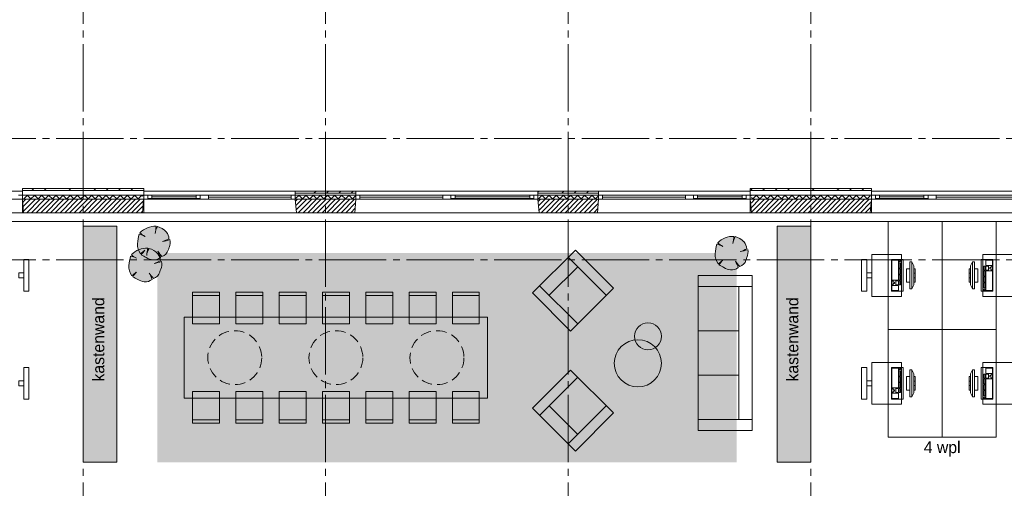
# Paper-space layout '19061B VOn 010b Plattegrond begane grond' of a CAD drawing. Header units: millimetres. Extents: x 10 to 1052, y 0 to 594.
# Tile 36 of 42: x 585 to 731, y 425 to 494. Entities that reach past the tile are written whole.
import ezdxf
from ezdxf.xclip import XClip

# ---------------------------------------------------------------- set-up
doc = ezdxf.new("R2010")
doc.units = ezdxf.units.MM
doc.header["$MEASUREMENT"] = 0
doc.header["$XCLIPFRAME"] = 0
for name, pattern in [('B0204', [13, 10, -1, 1, -1]), ('B0701', [2.3412, 1.56, -0.7812]), ('Wipeout_Contour', [1000, 0, -1000])]:
    doc.linetypes.add(name, pattern=pattern)
for name, color, linetype in [('21 Buitenwanden', 7, 'Continuous'), ('21 Buitenwanden Afdek-arcering', 7, 'Continuous'), ('21 Buitenwanden Doorsnede-arcering', 7, 'Continuous'), ('21 Buitenwanden Laagscheidingslijnen', 7, 'Continuous'), ('21 Buitenwanden Ramen', 7, 'Continuous'), ('23 Vloeren', 7, 'Continuous'), ('67 Radiatoren - lijn', 7, 'Continuous'), ('82 Interieur', 7, 'Continuous'), ('A Stramien', 7, 'Continuous'), ('New_82 Interieur', 7, 'Continuous'), ('New_82 Interieur 2D arcering', 7, 'Continuous')]:
    doc.layers.add(name, color=color, linetype=linetype)
doc.styles.add('GENERATED_STYLE_5', font='SkRg___.ttf')
pattern_1 = [(45, (162.7604, 134.7577), (-1.838478, 1.838478), []), (45, (161.8411, 135.677), (-1.838478, 1.838478), [1.95, -0.65, 0, -0.65])]
pattern_2 = [(225, (162.7604, 134.7577), (-0.5303301, 0.5303301), []), (315, (162.7604, 134.7577), (0.5303301, 0.5303301), [])]
pattern_3 = [(45, (162.76037, 134.7577), (-0.3535534, 0.3535534), [])]

# ---------------------------------------------------------------- blocks, each defined once
blk = doc.blocks.new('Drawing_2_1', base_point=(162.76, 134.76))
at = {"layer": '21 Buitenwanden Doorsnede-arcering', "linetype": 'Continuous', "lineweight": 0, "true_color": 0x000000}
h = blk.add_hatch(dxfattribs=at)
h.set_pattern_fill('160_Natuursteen_0001', color=18, style=0, pattern_type=2)
h.set_pattern_definition(pattern_1)
h.paths.add_polyline_path([(585.76, 469.06), (585.94, 469.06), (585.94, 469.36), (585.76, 469.36)])
h = blk.add_hatch(dxfattribs=at)
h.set_pattern_fill('160_Natuursteen_0001', color=18, style=0, pattern_type=2)
h.set_pattern_definition(pattern_1)
h.paths.add_polyline_path([(603.58, 469.36), (585.94, 469.36), (585.94, 469.06), (603.58, 469.06)])
h = blk.add_hatch(dxfattribs=at)
h.set_pattern_fill('160_Natuursteen_0001', color=18, style=0, pattern_type=2)
h.set_pattern_definition(pattern_1)
h.paths.add_polyline_path([(603.58, 469.06), (603.76, 469.06), (603.76, 469.36), (603.58, 469.36)])
h = blk.add_hatch(dxfattribs=at)
h.set_pattern_fill('160_Natuursteen_0001', color=18, style=0, pattern_type=2)
h.set_pattern_definition(pattern_1)
h.paths.add_polyline_path([(693.76, 469.06), (693.94, 469.06), (693.94, 469.36), (693.76, 469.36)])
h = blk.add_hatch(dxfattribs=at)
h.set_pattern_fill('160_Natuursteen_0001', color=18, style=0, pattern_type=2)
h.set_pattern_definition(pattern_1)
h.paths.add_polyline_path([(711.58, 469.36), (693.94, 469.36), (693.94, 469.06), (711.58, 469.06)])
h = blk.add_hatch(dxfattribs=at)
h.set_pattern_fill('160_Natuursteen_0001', color=18, style=0, pattern_type=2)
h.set_pattern_definition(pattern_1)
h.paths.add_polyline_path([(711.76, 469.36), (711.58, 469.36), (711.58, 469.06), (711.76, 469.06)])
h = blk.add_hatch(dxfattribs=at)
h.set_pattern_fill('415_Isolatie_ruit_0001', color=18, style=0, pattern_type=2)
h.set_pattern_definition(pattern_2)
h.paths.add_polyline_path([(603.58, 468.36), (585.94, 468.36), (585.94, 467.76), (603.58, 467.76)])
h = blk.add_hatch(dxfattribs=at)
h.set_pattern_fill('220_Gewapend_beton___pre_2B', color=18, style=0, pattern_type=2)
h.set_pattern_definition(pattern_3)
h.paths.add_polyline_path([(603.58, 467.76), (585.94, 467.76), (585.94, 465.76), (603.58, 465.76)])
h = blk.add_hatch(dxfattribs=at)
h.set_pattern_fill('160_Natuursteen_0001', color=18, style=0, pattern_type=2)
h.set_pattern_definition(pattern_1)
h.paths.add_polyline_path([(635.26, 468.96), (626.26, 468.96), (626.26, 468.66), (635.26, 468.66)])
h = blk.add_hatch(dxfattribs=at)
h.set_pattern_fill('415_Isolatie_ruit_0001', color=18, style=0, pattern_type=2)
h.set_pattern_definition(pattern_2)
h.paths.add_polyline_path([(626.26, 468.36), (626.26, 467.76), (635.26, 467.76), (635.26, 468.36)])
h = blk.add_hatch(dxfattribs=at)
h.set_pattern_fill('220_Gewapend_beton___pre_2B', color=18, style=0, pattern_type=2)
h.set_pattern_definition(pattern_3)
h.paths.add_polyline_path([(635.26, 467.76), (626.26, 467.76), (626.44, 465.76), (635.09, 465.76)])
h = blk.add_hatch(dxfattribs=at)
h.set_pattern_fill('160_Natuursteen_0001', color=18, style=0, pattern_type=2)
h.set_pattern_definition(pattern_1)
h.paths.add_polyline_path([(662.26, 468.66), (671.26, 468.66), (671.26, 468.96), (662.26, 468.96)])
h = blk.add_hatch(dxfattribs=at)
h.set_pattern_fill('415_Isolatie_ruit_0001', color=18, style=0, pattern_type=2)
h.set_pattern_definition(pattern_2)
h.paths.add_polyline_path([(662.26, 468.36), (662.26, 467.76), (671.26, 467.76), (671.26, 468.36)])
h = blk.add_hatch(dxfattribs=at)
h.set_pattern_fill('220_Gewapend_beton___pre_2B', color=18, style=0, pattern_type=2)
h.set_pattern_definition(pattern_3)
h.paths.add_polyline_path([(662.26, 467.76), (662.44, 465.76), (671.09, 465.76), (671.26, 467.76)])
h = blk.add_hatch(dxfattribs=at)
h.set_pattern_fill('415_Isolatie_ruit_0001', color=18, style=0, pattern_type=2)
h.set_pattern_definition(pattern_2)
h.paths.add_polyline_path([(711.58, 468.36), (693.94, 468.36), (693.94, 467.76), (711.58, 467.76)])
h = blk.add_hatch(dxfattribs=at)
h.set_pattern_fill('220_Gewapend_beton___pre_2B', color=18, style=0, pattern_type=2)
h.set_pattern_definition(pattern_3)
h.paths.add_polyline_path([(711.58, 467.76), (693.94, 467.76), (693.94, 465.76), (711.58, 465.76)])
at = {"layer": 'New_82 Interieur 2D arcering', "linetype": 'Continuous', "lineweight": 0, "true_color": 0xffffff}
for points in [[(599.76, 428.76), (599.76, 463.76), (594.76, 463.76), (594.76, 428.76)], [(702.76, 428.76), (702.76, 463.76), (697.76, 463.76), (697.76, 428.76)]]:
    blk.add_hatch(color=7, dxfattribs=at).paths.add_polyline_path(points)
at = {"layer": 'New_82 Interieur 2D arcering', "linetype": 'Continuous', "lineweight": 0, "true_color": 0xc2df8b}
for points in [[(602.82, 461.16, 0.176271), (603.28, 459.66, -0.009616), (603.93, 460.19, 0.030984), (603.4, 459.52, -0.00375), (604.13, 459.12, 0.102387), (605.11, 458.76, 0.189926), (606.26, 459.11, 0.058172), (605.86, 460.06, 0.060987), (606.47, 459.26, 0.261493), (607.39, 460.21, -0.023868), (607.55, 460.62, 0.176093), (607.66, 461.77, -0.033475), (606.56, 461.49, 0.059133), (607.51, 461.9, 0.165491), (607.11, 462.92, 0.138163), (605.81, 463.7, 0.1048), (605.48, 462.79, -0.01602), (605.62, 463.74, 0.21157), (603.21, 462.79, 0.067145), (603.87, 462.3, 0.060036), (603.09, 462.58, 0.048896)], [(688.56, 459.67, 0.176271), (689.02, 458.17, -0.009616), (689.67, 458.7, 0.030984), (689.14, 458.03, -0.00375), (689.87, 457.63, 0.102387), (690.85, 457.28, 0.189926), (692, 457.63, 0.058172), (691.59, 458.57, 0.060987), (692.21, 457.78, 0.261493), (693.13, 458.72, -0.023868), (693.28, 459.13, 0.176093), (693.4, 460.28, -0.033475), (692.3, 460.01, 0.059133), (693.25, 460.41, 0.165491), (692.85, 461.43, 0.138163), (691.54, 462.22, 0.1048), (691.22, 461.31, -0.01602), (691.36, 462.25, 0.21157), (688.94, 461.3, 0.067145), (689.61, 460.81, 0.060036), (688.82, 461.1, 0.048896)], [(601.56, 457.91, 0.176271), (602.02, 456.41, -0.009616), (602.67, 456.94, 0.030984), (602.14, 456.27, -0.00375), (602.87, 455.87, 0.102387), (603.84, 455.52, 0.189926), (605, 455.87, 0.058172), (604.59, 456.81, 0.060987), (605.21, 456.02, 0.261493), (606.13, 456.96, -0.023868), (606.28, 457.37, 0.176093), (606.4, 458.52, -0.033475), (605.3, 458.25, 0.059133), (606.25, 458.65, 0.165491), (605.85, 459.67, 0.138163), (604.54, 460.46, 0.1048), (604.22, 459.55, -0.01602), (604.36, 460.49, 0.21157), (601.94, 459.54, 0.067145), (602.61, 459.05, 0.060036), (601.82, 459.34, 0.048896)]]:
    blk.add_hatch(color=71, dxfattribs=at).paths.add_polyline_path(points)
at = {"layer": 'New_82 Interieur 2D arcering', "linetype": 'Continuous', "lineweight": 0, "true_color": 0xacb496}
blk.add_hatch(color=253, dxfattribs=at).paths.add_polyline_path([(605.76, 428.76), (691.76, 428.76), (691.76, 459.77), (605.76, 459.77)])
at = {"layer": '21 Buitenwanden', "color": 2, "linetype": 'Continuous', "lineweight": 0}
for p, q in [((585.77, 468.96), (585.77, 468.66)), ((603.76, 468.96), (603.76, 468.66)), ((626.26, 468.96), (626.26, 468.66)), ((635.26, 468.96), (635.26, 468.66)), ((662.26, 468.96), (662.26, 468.66)), ((671.26, 468.96), (671.26, 468.66)), ((693.77, 468.96), (693.77, 468.66)), ((711.76, 468.96), (711.76, 468.66))]:
    blk.add_line(p, q, dxfattribs=at)
at = {"layer": '21 Buitenwanden', "color": 9, "linetype": 'Continuous', "lineweight": 0}
for p, q in [((585.77, 468.66), (585.77, 468.36)), ((603.76, 468.66), (603.76, 468.36)), ((626.26, 468.66), (626.26, 468.36)), ((635.26, 468.66), (635.26, 468.36)), ((662.26, 468.66), (662.26, 468.36)), ((671.26, 468.66), (671.26, 468.36)), ((693.77, 468.66), (693.77, 468.36)), ((711.76, 468.66), (711.76, 468.36))]:
    blk.add_line(p, q, dxfattribs=at)
at = {"layer": '21 Buitenwanden', "color": 1, "linetype": 'Continuous', "lineweight": 0}
for p, q in [((585.77, 468.36), (585.77, 467.76)), ((603.76, 468.36), (603.76, 467.76)), ((626.26, 468.36), (626.26, 467.76)), ((635.26, 468.36), (635.26, 467.76)), ((662.26, 468.36), (662.26, 467.76)), ((671.26, 468.36), (671.26, 467.76)), ((693.77, 468.36), (693.77, 467.76)), ((711.76, 468.36), (711.76, 467.76))]:
    blk.add_line(p, q, dxfattribs=at)
at = {"layer": '21 Buitenwanden', "color": 3, "linetype": 'Continuous', "lineweight": 0}
for p, q in [((585.77, 467.76), (585.94, 465.76)), ((603.76, 467.76), (603.59, 465.76)), ((626.26, 467.76), (626.44, 465.76)), ((635.26, 467.76), (635.09, 465.76)), ((662.26, 467.76), (662.44, 465.76)), ((671.26, 467.76), (671.09, 465.76)), ((693.77, 467.76), (693.94, 465.76)), ((711.76, 467.76), (711.59, 465.76))]:
    blk.add_line(p, q, dxfattribs=at)
at = {"layer": '21 Buitenwanden', "color": 2, "linetype": 'Continuous', "lineweight": 0, "flags": 128}
for points in [[(603.58, 469.36), (585.94, 469.36)], [(711.58, 469.36), (693.94, 469.36)], [(635.26, 468.96), (626.26, 468.96)], [(671.26, 468.96), (662.26, 468.96)]]:
    blk.add_lwpolyline(points, dxfattribs=at)
at = {"layer": '21 Buitenwanden', "color": 3, "linetype": 'Continuous', "lineweight": 0, "flags": 128}
for points in [[(585.94, 465.76), (603.58, 465.76)], [(626.44, 465.76), (635.09, 465.76)], [(662.44, 465.76), (671.09, 465.76)], [(693.94, 465.76), (711.58, 465.76)]]:
    blk.add_lwpolyline(points, dxfattribs=at)
at = {"layer": '21 Buitenwanden Laagscheidingslijnen', "color": 2, "linetype": 'Continuous', "lineweight": 0}
for p, q in [((585.76, 469.06), (585.94, 469.06)), ((603.58, 469.06), (585.94, 469.06)), ((603.58, 469.06), (603.76, 469.06)), ((693.94, 469.06), (693.76, 469.06)), ((711.58, 469.06), (693.94, 469.06)), ((711.76, 469.06), (711.58, 469.06)), ((635.26, 468.66), (626.26, 468.66)), ((671.26, 468.66), (662.26, 468.66))]:
    blk.add_line(p, q, dxfattribs=at)
at = {"layer": '21 Buitenwanden Laagscheidingslijnen', "color": 1, "linetype": 'Continuous', "lineweight": 0}
for p, q in [((603.58, 468.36), (585.94, 468.36)), ((635.26, 468.36), (626.26, 468.36)), ((671.26, 468.36), (662.26, 468.36)), ((711.58, 468.36), (693.94, 468.36))]:
    blk.add_line(p, q, dxfattribs=at)
at = {"layer": '21 Buitenwanden Laagscheidingslijnen', "color": 3, "linetype": 'Continuous', "lineweight": 0}
for p, q in [((603.58, 467.76), (585.94, 467.76)), ((635.26, 467.76), (626.26, 467.76)), ((671.26, 467.76), (662.26, 467.76)), ((711.58, 467.76), (693.94, 467.76))]:
    blk.add_line(p, q, dxfattribs=at)
at = {"layer": '21 Buitenwanden Ramen', "color": 2, "linetype": 'Continuous', "lineweight": 0}
for p, q in [((585.94, 469.36), (585.76, 469.36)), ((585.76, 469.36), (585.76, 469.06)), ((603.76, 469.36), (603.58, 469.36)), ((603.76, 469.06), (603.76, 469.36)), ((693.94, 469.36), (693.76, 469.36)), ((693.76, 469.36), (693.76, 469.06)), ((711.76, 469.36), (711.58, 469.36)), ((711.76, 469.06), (711.76, 469.36)), ((585.77, 468.96), (585.77, 468.66)), ((603.76, 468.96), (603.76, 468.66)), ((626.26, 468.96), (626.26, 468.66)), ((635.26, 468.96), (635.26, 468.66)), ((662.26, 468.96), (662.26, 468.66)), ((671.26, 468.96), (671.26, 468.66)), ((693.77, 468.96), (693.77, 468.66)), ((711.76, 468.96), (711.76, 468.66))]:
    blk.add_line(p, q, dxfattribs=at)
at = {"layer": '21 Buitenwanden Ramen', "color": 9, "linetype": 'Continuous', "lineweight": 0}
for p, q in [((585.77, 468.96), (576.76, 468.96)), ((585.77, 468.66), (585.77, 468.36)), ((603.76, 468.96), (612.76, 468.96)), ((603.76, 468.66), (603.76, 468.36)), ((612.16, 467.76), (604.36, 467.76)), ((604.96, 468.36), (611.56, 468.36)), ((612.76, 468.96), (626.26, 468.96)), ((626.26, 468.66), (626.26, 468.36)), ((648.76, 468.96), (635.26, 468.96)), ((635.26, 468.66), (635.26, 468.36)), ((662.26, 468.96), (648.76, 468.96)), ((649.36, 467.76), (661.66, 467.76)), ((661.06, 468.36), (649.96, 468.36)), ((662.26, 468.66), (662.26, 468.36)), ((684.76, 468.96), (671.26, 468.96)), ((671.26, 468.66), (671.26, 468.36)), ((693.77, 468.96), (684.76, 468.96)), ((685.36, 467.76), (693.17, 467.76)), ((692.57, 468.36), (685.96, 468.36)), ((693.77, 468.66), (693.77, 468.36)), ((711.76, 468.96), (720.76, 468.96)), ((711.76, 468.66), (711.76, 468.36)), ((720.16, 467.76), (712.36, 467.76)), ((712.96, 468.36), (719.56, 468.36)), ((720.76, 468.96), (734.26, 468.96)), ((585.94, 465.76), (576.76, 465.76)), ((603.59, 465.76), (612.76, 465.76)), ((612.76, 465.76), (626.44, 465.76)), ((648.76, 465.76), (635.09, 465.76)), ((662.44, 465.76), (648.76, 465.76)), ((684.76, 465.76), (671.09, 465.76)), ((693.94, 465.76), (684.76, 465.76)), ((711.59, 465.76), (720.76, 465.76)), ((720.76, 465.76), (734.44, 465.76))]:
    blk.add_line(p, q, dxfattribs=at)
at = {"layer": '21 Buitenwanden Ramen', "color": 1, "linetype": 'Continuous', "lineweight": 0}
for p, q in [((585.77, 468.36), (585.17, 468.36)), ((585.17, 467.76), (585.77, 467.76)), ((585.77, 468.36), (585.77, 467.76)), ((585.77, 468.36), (585.77, 467.76)), ((603.76, 468.36), (604.36, 468.36)), ((603.76, 468.36), (603.76, 467.76)), ((603.76, 468.36), (603.76, 467.76)), ((604.36, 467.76), (603.76, 467.76)), ((604.36, 468.36), (604.36, 467.86)), ((604.36, 468.36), (604.96, 468.36)), ((604.36, 467.86), (604.36, 468.36)), ((604.36, 467.86), (604.36, 467.76)), ((604.96, 467.86), (604.36, 467.86)), ((604.96, 468.36), (604.96, 467.86)), ((604.96, 468.36), (611.56, 468.36)), ((604.96, 468.11), (611.56, 468.11)), ((611.56, 467.86), (604.96, 467.86)), ((611.56, 467.86), (611.56, 468.36)), ((611.56, 468.36), (612.16, 468.36)), ((612.16, 467.86), (611.56, 467.86)), ((612.16, 467.86), (612.16, 468.36)), ((612.16, 468.36), (612.76, 468.36)), ((612.16, 468.36), (612.16, 467.86)), ((612.16, 467.76), (612.16, 467.86)), ((612.76, 467.76), (612.16, 467.76)), ((612.76, 468.36), (613.36, 468.36)), ((613.36, 467.76), (612.76, 467.76)), ((613.36, 468.36), (613.36, 467.76)), ((613.36, 468.36), (625.66, 468.36)), ((613.36, 468.06), (625.66, 468.06)), ((625.66, 467.76), (613.36, 467.76)), ((625.66, 467.76), (625.66, 468.36)), ((625.66, 468.36), (626.26, 468.36)), ((626.26, 467.76), (625.66, 467.76)), ((626.26, 468.36), (626.26, 467.76)), ((626.26, 468.36), (626.26, 467.76)), ((635.86, 468.36), (635.26, 468.36)), ((635.26, 468.36), (635.26, 467.76)), ((635.26, 468.36), (635.26, 467.76)), ((635.26, 467.76), (635.86, 467.76)), ((635.86, 467.76), (635.86, 468.36)), ((648.16, 468.36), (635.86, 468.36)), ((648.16, 468.06), (635.86, 468.06)), ((635.86, 467.76), (648.16, 467.76)), ((648.76, 468.36), (648.16, 468.36)), ((648.16, 468.36), (648.16, 467.76)), ((648.16, 467.76), (648.76, 467.76)), ((649.36, 468.36), (648.76, 468.36)), ((648.76, 467.76), (649.36, 467.76)), ((649.36, 467.86), (649.36, 468.36)), ((649.96, 468.36), (649.36, 468.36)), ((649.36, 468.36), (649.36, 467.86)), ((649.36, 467.76), (649.36, 467.86)), ((649.36, 467.86), (649.96, 467.86)), ((649.96, 467.86), (649.96, 468.36)), ((661.06, 468.36), (649.96, 468.36)), ((661.06, 468.11), (649.96, 468.11)), ((649.96, 467.86), (661.06, 467.86)), ((661.66, 468.36), (661.06, 468.36)), ((661.06, 468.36), (661.06, 467.86)), ((661.06, 467.86), (661.66, 467.86)), ((662.26, 468.36), (661.66, 468.36)), ((661.66, 468.36), (661.66, 467.86)), ((661.66, 467.86), (661.66, 468.36)), ((661.66, 467.86), (661.66, 467.76)), ((661.66, 467.76), (662.26, 467.76)), ((662.26, 468.36), (662.26, 467.76)), ((662.26, 468.36), (662.26, 467.76)), ((671.86, 468.36), (671.26, 468.36)), ((671.26, 468.36), (671.26, 467.76)), ((671.26, 468.36), (671.26, 467.76)), ((671.26, 467.76), (671.86, 467.76)), ((671.86, 467.76), (671.86, 468.36)), ((684.16, 468.36), (671.86, 468.36)), ((684.16, 468.06), (671.86, 468.06)), ((671.86, 467.76), (684.16, 467.76)), ((684.76, 468.36), (684.16, 468.36)), ((684.16, 468.36), (684.16, 467.76)), ((684.16, 467.76), (684.76, 467.76)), ((685.36, 468.36), (684.76, 468.36)), ((684.76, 467.76), (685.36, 467.76)), ((685.36, 467.86), (685.36, 468.36)), ((685.96, 468.36), (685.36, 468.36)), ((685.36, 468.36), (685.36, 467.86)), ((685.36, 467.76), (685.36, 467.86)), ((685.36, 467.86), (685.96, 467.86)), ((685.96, 467.86), (685.96, 468.36)), ((692.57, 468.36), (685.96, 468.36)), ((692.57, 468.11), (685.96, 468.11)), ((685.96, 467.86), (692.57, 467.86)), ((693.17, 468.36), (692.57, 468.36)), ((692.57, 468.36), (692.57, 467.86)), ((692.57, 467.86), (693.17, 467.86)), ((693.77, 468.36), (693.17, 468.36)), ((693.17, 468.36), (693.17, 467.86)), ((693.17, 467.86), (693.17, 468.36)), ((693.17, 467.86), (693.17, 467.76)), ((693.17, 467.76), (693.77, 467.76)), ((693.77, 468.36), (693.77, 467.76)), ((693.77, 468.36), (693.77, 467.76)), ((711.76, 468.36), (712.36, 468.36)), ((711.76, 468.36), (711.76, 467.76)), ((711.76, 468.36), (711.76, 467.76)), ((712.36, 467.76), (711.76, 467.76)), ((712.36, 468.36), (712.36, 467.86)), ((712.36, 468.36), (712.96, 468.36)), ((712.36, 467.86), (712.36, 468.36)), ((712.36, 467.86), (712.36, 467.76)), ((712.96, 467.86), (712.36, 467.86)), ((712.96, 468.36), (712.96, 467.86)), ((712.96, 468.36), (719.56, 468.36)), ((712.96, 468.11), (719.56, 468.11)), ((719.56, 467.86), (712.96, 467.86)), ((719.56, 467.86), (719.56, 468.36)), ((719.56, 468.36), (720.16, 468.36)), ((720.16, 467.86), (719.56, 467.86)), ((720.16, 467.86), (720.16, 468.36)), ((720.16, 468.36), (720.76, 468.36)), ((720.16, 468.36), (720.16, 467.86)), ((720.16, 467.76), (720.16, 467.86)), ((720.76, 467.76), (720.16, 467.76)), ((720.76, 468.36), (721.36, 468.36)), ((721.36, 467.76), (720.76, 467.76)), ((721.36, 468.36), (721.36, 467.76)), ((721.36, 468.36), (733.66, 468.36)), ((721.36, 468.06), (733.66, 468.06)), ((733.66, 467.76), (721.36, 467.76))]:
    blk.add_line(p, q, dxfattribs=at)
at = {"layer": '21 Buitenwanden Ramen', "color": 3, "linetype": 'Continuous', "lineweight": 0}
for p, q in [((585.77, 467.76), (585.94, 465.76)), ((603.76, 467.76), (603.59, 465.76)), ((626.26, 467.76), (626.44, 465.76)), ((635.26, 467.76), (635.09, 465.76)), ((662.26, 467.76), (662.44, 465.76)), ((671.26, 467.76), (671.09, 465.76)), ((693.77, 467.76), (693.94, 465.76)), ((711.76, 467.76), (711.59, 465.76))]:
    blk.add_line(p, q, dxfattribs=at)
at = {"layer": '23 Vloeren', "color": 1, "linetype": 'Continuous', "lineweight": 0, "flags": 128}
blk.add_lwpolyline([(164.76, 474.76), (164.76, 136.76), (286.76, 136.76), (286.76, 356.21), (323.76, 356.21), (353.76, 356.21), (380.76, 356.21), (380.76, 341.76), (808.76, 341.76), (808.76, 465.76), (380.76, 465.76), (380.76, 453.26), (286.76, 453.26), (286.76, 474.76)], close=True, dxfattribs=at)
at = {"layer": '67 Radiatoren - lijn', "color": 9, "linetype": 'Continuous', "lineweight": 0, "flags": 128}
blk.add_lwpolyline([(432.76, 464.46), (807.46, 464.46), (807.46, 420.26)], dxfattribs=at)
at = {"layer": 'A Stramien', "color": 9, "linetype": 'B0204', "lineweight": 0}
for p, q in [((594.76, 516.76), (594.76, 94.76)), ((630.76, 516.76), (630.76, 94.76)), ((666.76, 516.76), (666.76, 94.76)), ((702.76, 516.76), (702.76, 94.76)), ((122.76, 476.76), (850.76, 476.76)), ((122.76, 467.76), (850.76, 467.76)), ((122.76, 458.76), (850.76, 458.76))]:
    blk.add_line(p, q, dxfattribs=at)
at = {"layer": 'New_82 Interieur', "color": 1, "linetype": 'Continuous', "lineweight": 0}
for p, q in [((667.82, 460.23), (661.45, 453.86)), ((666.76, 459.17), (672.41, 453.51)), ((673.47, 454.57), (667.82, 460.23)), ((663.93, 453.51), (668.17, 457.75)), ((714.81, 458.71), (714.81, 455.77)), ((715.78, 458.71), (714.81, 458.71)), ((715.78, 455.77), (715.78, 458.71)), ((715.88, 458.71), (715.88, 458.51)), ((716.07, 458.71), (715.88, 458.71)), ((715.88, 458.51), (716.07, 458.51)), ((715.88, 458.32), (715.88, 457.53)), ((716.07, 458.32), (715.88, 458.32)), ((715.88, 457.53), (716.07, 457.53)), ((715.88, 457.44), (715.88, 456.65)), ((716.07, 457.44), (715.88, 457.44)), ((716.07, 458.51), (716.07, 458.71)), ((716.07, 457.53), (716.07, 458.32)), ((716.07, 456.65), (716.07, 457.44)), ((716.96, 457.46), (716.96, 455.46)), ((717.46, 457.46), (716.96, 457.46)), ((717.46, 458.46), (717.46, 454.46)), ((717.76, 458.46), (717.46, 458.46)), ((717.46, 455.46), (717.46, 457.46)), ((717.76, 454.46), (717.76, 458.46)), ((717.76, 458.46), (718.06, 457.86)), ((718.06, 457.86), (718.06, 455.06)), ((718.06, 457.46), (718.06, 455.46)), ((718.26, 457.46), (718.06, 457.46)), ((718.26, 455.46), (718.26, 457.46)), ((726.46, 457.46), (726.26, 457.46)), ((726.26, 457.46), (726.26, 455.46)), ((726.76, 458.46), (726.46, 457.86)), ((726.46, 455.06), (726.46, 457.86)), ((726.46, 455.46), (726.46, 457.46)), ((727.06, 458.46), (726.76, 458.46)), ((726.76, 458.46), (726.76, 454.46)), ((727.06, 454.46), (727.06, 458.46)), ((727.56, 457.46), (727.06, 457.46)), ((727.06, 457.46), (727.06, 455.46)), ((727.56, 455.46), (727.56, 457.46)), ((728.65, 457.83), (728.45, 457.83)), ((728.45, 457.83), (728.45, 457.24)), ((728.65, 457.24), (728.65, 457.83)), ((729.71, 458.71), (728.74, 458.71)), ((728.74, 458.71), (728.74, 457.93)), ((728.74, 457.93), (729.71, 457.93)), ((729.13, 457.83), (728.74, 457.83)), ((728.74, 457.83), (728.74, 457.24)), ((729.13, 457.24), (729.13, 457.83)), ((729.52, 457.63), (729.32, 457.63)), ((729.32, 457.63), (729.32, 457.44)), ((729.32, 457.44), (729.52, 457.44)), ((729.71, 457.83), (729.52, 457.83)), ((729.52, 457.83), (729.52, 457.63)), ((729.52, 457.44), (729.52, 457.24)), ((729.71, 457.93), (729.71, 458.71)), ((729.71, 457.24), (729.71, 457.83)), ((686.06, 433.45), (686.06, 456.45)), ((686.06, 456.45), (694.06, 456.45)), ((694.06, 456.45), (694.06, 433.45)), ((715.88, 456.65), (716.07, 456.65)), ((715.88, 456.56), (715.88, 455.77)), ((716.07, 456.56), (715.88, 456.56)), ((716.07, 455.77), (716.07, 456.56)), ((718.06, 456.79), (718.26, 456.79)), ((718.06, 456.12), (718.26, 456.12)), ((726.46, 456.79), (726.26, 456.79)), ((726.46, 456.12), (726.26, 456.12)), ((728.45, 457.24), (728.65, 457.24)), ((728.65, 457.14), (728.45, 457.14)), ((728.45, 457.14), (728.45, 456.36)), ((728.45, 456.36), (728.65, 456.36)), ((728.65, 456.26), (728.45, 456.26)), ((728.45, 456.26), (728.45, 455.48)), ((728.65, 456.36), (728.65, 457.14)), ((728.65, 455.48), (728.65, 456.26)), ((728.74, 457.24), (729.13, 457.24)), ((729.71, 457.14), (728.74, 457.14)), ((728.74, 457.14), (728.74, 454.21)), ((729.52, 457.24), (729.71, 457.24)), ((729.71, 454.21), (729.71, 457.14)), ((662.51, 454.92), (668.17, 449.27)), ((667.11, 448.21), (673.47, 454.57)), ((694.06, 454.84), (686.06, 454.84)), ((692.06, 435.07), (692.06, 454.84)), ((714.81, 455.77), (715.78, 455.77)), ((714.81, 455.67), (714.81, 455.09)), ((715, 455.67), (714.81, 455.67)), ((714.81, 455.09), (715, 455.09)), ((714.81, 454.99), (714.81, 454.21)), ((715.78, 454.99), (714.81, 454.99)), ((715, 455.48), (715, 455.67)), ((715.2, 455.48), (715, 455.48)), ((715, 455.09), (715, 455.28)), ((715, 455.28), (715.2, 455.28)), ((715.2, 455.28), (715.2, 455.48)), ((715.39, 455.67), (715.39, 455.09)), ((715.78, 455.67), (715.39, 455.67)), ((715.39, 455.09), (715.78, 455.09)), ((715.78, 455.09), (715.78, 455.67)), ((715.78, 454.21), (715.78, 454.99)), ((715.88, 455.77), (716.07, 455.77)), ((715.88, 455.67), (715.88, 455.09)), ((716.07, 455.67), (715.88, 455.67)), ((715.88, 455.09), (716.07, 455.09)), ((716.07, 455.09), (716.07, 455.67)), ((716.96, 455.46), (717.46, 455.46)), ((717.46, 454.46), (717.76, 454.46)), ((717.76, 454.46), (718.06, 455.06)), ((718.06, 455.46), (718.26, 455.46)), ((726.26, 455.46), (726.46, 455.46)), ((726.76, 454.46), (726.46, 455.06)), ((726.76, 454.46), (727.06, 454.46)), ((727.06, 455.46), (727.56, 455.46)), ((728.45, 455.48), (728.65, 455.48)), ((728.65, 455.38), (728.45, 455.38)), ((728.45, 455.38), (728.45, 454.6)), ((728.45, 454.6), (728.65, 454.6)), ((728.65, 454.6), (728.65, 455.38)), ((615, 453.46), (611, 453.46)), ((621.42, 453.46), (617.42, 453.46)), ((627.85, 453.46), (623.85, 453.46)), ((634.28, 453.46), (630.28, 453.46)), ((640.71, 453.46), (636.71, 453.46)), ((647.14, 453.46), (643.14, 453.46)), ((653.57, 453.46), (649.57, 453.46)), ((661.45, 453.86), (667.11, 448.21)), ((714.81, 454.21), (715.78, 454.21)), ((728.65, 454.4), (728.45, 454.4)), ((728.45, 454.4), (728.45, 454.21)), ((728.45, 454.21), (728.65, 454.21)), ((728.65, 454.21), (728.65, 454.4)), ((728.74, 454.21), (729.71, 454.21)), ((692.06, 448.25), (686.06, 448.25)), ((661.45, 436.77), (667.11, 442.43)), ((662.51, 435.71), (668.17, 441.37)), ((667.11, 442.43), (673.47, 436.06)), ((692.06, 441.66), (686.06, 441.66)), ((714.81, 442.71), (714.81, 439.77)), ((715.78, 442.71), (714.81, 442.71)), ((715.78, 439.77), (715.78, 442.71)), ((715.88, 442.71), (715.88, 442.51)), ((716.07, 442.71), (715.88, 442.71)), ((715.88, 442.51), (716.07, 442.51)), ((715.88, 442.32), (715.88, 441.53)), ((716.07, 442.32), (715.88, 442.32)), ((715.88, 441.53), (716.07, 441.53)), ((715.88, 441.44), (715.88, 440.65)), ((716.07, 441.44), (715.88, 441.44)), ((716.07, 442.51), (716.07, 442.71)), ((716.07, 441.53), (716.07, 442.32)), ((716.07, 440.65), (716.07, 441.44)), ((716.96, 441.46), (716.96, 439.46)), ((717.46, 441.46), (716.96, 441.46)), ((717.46, 442.46), (717.46, 438.46)), ((717.76, 442.46), (717.46, 442.46)), ((717.46, 439.46), (717.46, 441.46)), ((717.76, 438.46), (717.76, 442.46)), ((717.76, 442.46), (718.06, 441.86)), ((718.06, 441.86), (718.06, 439.06)), ((718.06, 441.46), (718.06, 439.46)), ((718.26, 441.46), (718.06, 441.46)), ((718.26, 439.46), (718.26, 441.46)), ((726.46, 441.46), (726.26, 441.46)), ((726.26, 441.46), (726.26, 439.46)), ((726.76, 442.46), (726.46, 441.86)), ((726.46, 439.06), (726.46, 441.86)), ((726.46, 439.46), (726.46, 441.46)), ((727.06, 442.46), (726.76, 442.46)), ((726.76, 442.46), (726.76, 438.46)), ((727.06, 438.46), (727.06, 442.46)), ((727.56, 441.46), (727.06, 441.46)), ((727.06, 441.46), (727.06, 439.46)), ((727.56, 439.46), (727.56, 441.46)), ((728.65, 441.83), (728.45, 441.83)), ((728.45, 441.83), (728.45, 441.24)), ((728.65, 441.24), (728.65, 441.83)), ((729.71, 442.71), (728.74, 442.71)), ((728.74, 442.71), (728.74, 441.93)), ((728.74, 441.93), (729.71, 441.93)), ((729.13, 441.83), (728.74, 441.83)), ((728.74, 441.83), (728.74, 441.24)), ((729.13, 441.24), (729.13, 441.83)), ((729.52, 441.63), (729.32, 441.63)), ((729.32, 441.63), (729.32, 441.44)), ((729.32, 441.44), (729.52, 441.44)), ((729.71, 441.83), (729.52, 441.83)), ((729.52, 441.83), (729.52, 441.63)), ((729.52, 441.44), (729.52, 441.24)), ((729.71, 441.93), (729.71, 442.71)), ((729.71, 441.24), (729.71, 441.83)), ((715.88, 440.65), (716.07, 440.65)), ((715.88, 440.56), (715.88, 439.77)), ((716.07, 440.56), (715.88, 440.56)), ((716.07, 439.77), (716.07, 440.56)), ((718.06, 440.79), (718.26, 440.79)), ((718.06, 440.12), (718.26, 440.12)), ((726.46, 440.79), (726.26, 440.79)), ((726.46, 440.12), (726.26, 440.12)), ((728.45, 441.24), (728.65, 441.24)), ((728.65, 441.14), (728.45, 441.14)), ((728.45, 441.14), (728.45, 440.36)), ((728.45, 440.36), (728.65, 440.36)), ((728.65, 440.26), (728.45, 440.26)), ((728.45, 440.26), (728.45, 439.48)), ((728.65, 440.36), (728.65, 441.14)), ((728.65, 439.48), (728.65, 440.26)), ((728.74, 441.24), (729.13, 441.24)), ((729.71, 441.14), (728.74, 441.14)), ((728.74, 441.14), (728.74, 438.21)), ((729.52, 441.24), (729.71, 441.24)), ((729.71, 438.21), (729.71, 441.14)), ((714.81, 439.77), (715.78, 439.77)), ((714.81, 439.67), (714.81, 439.09)), ((715, 439.67), (714.81, 439.67)), ((714.81, 439.09), (715, 439.09)), ((714.81, 438.99), (714.81, 438.21)), ((715.78, 438.99), (714.81, 438.99)), ((715, 439.48), (715, 439.67)), ((715.2, 439.48), (715, 439.48)), ((715, 439.09), (715, 439.28)), ((715, 439.28), (715.2, 439.28)), ((715.2, 439.28), (715.2, 439.48)), ((715.39, 439.67), (715.39, 439.09)), ((715.78, 439.67), (715.39, 439.67)), ((715.39, 439.09), (715.78, 439.09)), ((715.78, 439.09), (715.78, 439.67)), ((715.78, 438.21), (715.78, 438.99)), ((715.88, 439.77), (716.07, 439.77)), ((715.88, 439.67), (715.88, 439.09)), ((716.07, 439.67), (715.88, 439.67)), ((715.88, 439.09), (716.07, 439.09)), ((716.07, 439.09), (716.07, 439.67)), ((716.96, 439.46), (717.46, 439.46)), ((717.46, 438.46), (717.76, 438.46)), ((717.76, 438.46), (718.06, 439.06)), ((718.06, 439.46), (718.26, 439.46)), ((726.26, 439.46), (726.46, 439.46)), ((726.76, 438.46), (726.46, 439.06)), ((726.76, 438.46), (727.06, 438.46)), ((727.06, 439.46), (727.56, 439.46)), ((728.45, 439.48), (728.65, 439.48)), ((728.65, 439.38), (728.45, 439.38)), ((728.45, 439.38), (728.45, 438.6)), ((728.45, 438.6), (728.65, 438.6)), ((728.65, 438.4), (728.45, 438.4)), ((728.45, 438.4), (728.45, 438.21)), ((728.65, 438.6), (728.65, 439.38)), ((728.65, 438.21), (728.65, 438.4)), ((663.93, 437.12), (668.17, 432.88)), ((666.76, 431.47), (672.41, 437.12)), ((714.81, 438.21), (715.78, 438.21)), ((728.45, 438.21), (728.65, 438.21)), ((728.74, 438.21), (729.71, 438.21)), ((667.82, 430.41), (661.45, 436.77)), ((673.47, 436.06), (667.82, 430.41)), ((615, 435.06), (611, 435.06)), ((621.42, 435.06), (617.42, 435.06)), ((627.85, 435.06), (623.85, 435.06)), ((634.28, 435.06), (630.28, 435.06)), ((640.71, 435.06), (636.71, 435.06)), ((647.14, 435.06), (643.14, 435.06)), ((653.57, 435.06), (649.57, 435.06)), ((694.06, 435.07), (686.06, 435.07)), ((694.06, 433.45), (686.06, 433.45))]:
    blk.add_line(p, q, dxfattribs=at)
at = {"layer": 'New_82 Interieur', "color": 1, "linetype": 'Continuous', "lineweight": 0, "flags": 128}
for points in [[(599.76, 428.76), (594.76, 428.76), (594.76, 463.76), (599.76, 463.76)], [(702.76, 428.76), (697.76, 428.76), (697.76, 463.76), (702.76, 463.76)], [(722.26, 464.46), (722.26, 448.46), (714.26, 448.46), (714.26, 464.46)], [(722.26, 464.46), (722.26, 448.46), (730.26, 448.46), (730.26, 464.46)], [(716.21, 459.56), (716.21, 453.36), (711.81, 453.36), (711.81, 459.56)], [(728.31, 459.56), (728.31, 453.36), (732.71, 453.36), (732.71, 459.56)], [(586.71, 458.81), (585.96, 458.81), (585.96, 454.11), (586.71, 454.11)], [(710.31, 458.81), (711.06, 458.81), (711.06, 454.11), (710.31, 454.11)], [(716.46, 458.81), (714.76, 458.81), (714.76, 454.11), (716.46, 454.11)], [(728.06, 454.11), (729.76, 454.11), (729.76, 458.81), (728.06, 458.81)], [(585.21, 456.08), (585.96, 456.08), (585.96, 456.83), (585.21, 456.83)], [(711.81, 456.08), (711.06, 456.08), (711.06, 456.83), (711.81, 456.83)], [(615, 449.26), (611, 449.26), (611, 453.96), (615, 453.96)], [(621.42, 449.26), (617.42, 449.26), (617.42, 453.96), (621.42, 453.96)], [(627.85, 449.26), (623.85, 449.26), (623.85, 453.96), (627.85, 453.96)], [(634.28, 449.26), (630.28, 449.26), (630.28, 453.96), (634.28, 453.96)], [(640.71, 449.26), (636.71, 449.26), (636.71, 453.96), (640.71, 453.96)], [(647.14, 449.26), (643.14, 449.26), (643.14, 453.96), (647.14, 453.96)], [(653.57, 449.26), (649.57, 449.26), (649.57, 453.96), (653.57, 453.96)], [(654.78, 438.26), (609.78, 438.26), (609.78, 450.26), (654.78, 450.26)], [(722.26, 448.46), (722.26, 432.46), (714.26, 432.46), (714.26, 448.46)], [(722.26, 448.46), (722.26, 432.46), (730.26, 432.46), (730.26, 448.46)], [(586.71, 442.81), (585.96, 442.81), (585.96, 438.11), (586.71, 438.11)], [(710.31, 442.81), (711.06, 442.81), (711.06, 438.11), (710.31, 438.11)], [(716.21, 443.56), (716.21, 437.36), (711.81, 437.36), (711.81, 443.56)], [(716.46, 442.81), (714.76, 442.81), (714.76, 438.11), (716.46, 438.11)], [(728.06, 438.11), (729.76, 438.11), (729.76, 442.81), (728.06, 442.81)], [(728.31, 443.56), (728.31, 437.36), (732.71, 437.36), (732.71, 443.56)], [(585.21, 440.08), (585.96, 440.08), (585.96, 440.83), (585.21, 440.83)], [(711.81, 440.08), (711.06, 440.08), (711.06, 440.83), (711.81, 440.83)], [(615, 439.26), (611, 439.26), (611, 434.56), (615, 434.56)], [(621.42, 439.26), (617.42, 439.26), (617.42, 434.56), (621.42, 434.56)], [(627.85, 439.26), (623.85, 439.26), (623.85, 434.56), (627.85, 434.56)], [(634.28, 439.26), (630.28, 439.26), (630.28, 434.56), (634.28, 434.56)], [(640.71, 439.26), (636.71, 439.26), (636.71, 434.56), (640.71, 434.56)], [(647.14, 439.26), (643.14, 439.26), (643.14, 434.56), (647.14, 434.56)], [(653.57, 439.26), (649.57, 439.26), (649.57, 434.56), (653.57, 434.56)]]:
    blk.add_lwpolyline(points, close=True, dxfattribs=at)
for points in [[(678.6, 445.43, -1), (678.6, 449.43, -1)], [(677.1, 439.93, -1), (677.1, 446.93, -1)]]:
    blk.add_lwpolyline(points, format="xyb", close=True, dxfattribs=at)
at = {"layer": 'New_82 Interieur', "color": 9, "linetype": 'B0701', "lineweight": 0}
for centre in [(617.28, 444.26), (632.28, 444.26), (647.28, 444.26)]:
    blk.add_circle(centre, 4, dxfattribs=at)
at = {"layer": 'New_82 Interieur', "color": 1, "linetype": 'Continuous', "lineweight": 0}
for centre, radius, start, end in [((605.49, 460.54), 3.21, 87.7038, 135.4874), ((620.35, 461.05), 14.97, 169.6537, 173.7651), ((607.79, 462.47), 2.33, 148.201, 174.9578), ((605.06, 460.99), 2.81, 43.1971, 74.6625), ((610.21, 460.53), 7.41, 163.8748, 175.0721), ((602.29, 459.18), 3.5, 61.5472, 76.8198), ((605.35, 465.02), 3.1, 226.083, 243.1759), ((605.32, 465.7), 4.39, 286.4462, 299.9827), ((605.06, 469.83), 8.47, 280.2246, 287.8936), ((605.82, 461.82), 1.69, 2.7308, 40.3178), ((606.02, 461.35), 1.69, 334.319, 14.2669), ((691.23, 459.05), 3.21, 87.7038, 135.4874), ((706.09, 459.57), 14.97, 169.6537, 173.7651), ((693.53, 460.99), 2.33, 148.201, 174.9578), ((690.8, 459.51), 2.81, 43.1971, 74.6625), ((604.23, 457.29), 3.21, 87.7038, 135.4874), ((605.12, 461.04), 2.3, 176.8614, 216.849), ((619.09, 457.81), 14.97, 169.6537, 173.7651), ((606.53, 459.23), 2.33, 148.201, 174.9578), ((603.8, 457.75), 2.81, 43.1971, 74.6625), ((611.79, 458.82), 4.6, 157.0402, 162.5092), ((695.94, 459.04), 7.41, 163.8748, 175.0721), ((688.03, 457.69), 3.5, 61.5472, 76.8198), ((691.09, 463.53), 3.1, 226.083, 243.1759), ((691.06, 464.21), 4.39, 286.4462, 299.9827), ((691.56, 460.33), 1.69, 2.7308, 40.3178), ((608.94, 457.28), 7.41, 163.8748, 175.0721), ((601.03, 455.93), 3.5, 61.5472, 76.8198), ((604.09, 461.77), 3.1, 226.083, 243.1759), ((617.4, 442.89), 21.92, 127.9083, 130.1121), ((609.07, 455.58), 6.9, 138.0797, 145.1786), ((577.05, 410.62), 55.55, 60.8198, 61.6791), ((605.48, 461.29), 2.56, 238.2841, 261.668), ((605.24, 460.41), 1.65, 265.2902, 308.3056), ((604.56, 458.57), 1.69, 2.7308, 40.3178), ((609.41, 462.18), 4.14, 210.8951, 224.8549), ((602.02, 457.84), 4.43, 16.6807, 29.9976), ((606.09, 460.56), 1.35, 286.4227, 345.04), ((690.85, 459.55), 2.3, 176.8614, 216.849), ((690.8, 468.34), 8.47, 280.2246, 287.8936), ((697.52, 457.34), 4.6, 157.0402, 162.5092), ((691.76, 459.87), 1.69, 334.319, 14.2669), ((603.85, 457.79), 2.3, 176.8614, 216.849), ((604.06, 462.45), 4.39, 286.4462, 299.9827), ((603.8, 466.58), 8.47, 280.2246, 287.8936), ((610.52, 455.58), 4.6, 157.0402, 162.5092), ((604.76, 458.11), 1.69, 334.319, 14.2669), ((703.14, 441.4), 21.92, 127.9083, 130.1121), ((694.8, 454.09), 6.9, 138.0797, 145.1786), ((662.79, 409.13), 55.55, 60.8198, 61.6791), ((691.22, 459.81), 2.56, 238.2841, 261.668), ((690.98, 458.92), 1.65, 265.2902, 308.3056), ((695.15, 460.7), 4.14, 210.8951, 224.8549), ((687.75, 456.35), 4.43, 16.6807, 29.9976), ((691.83, 459.07), 1.35, 286.4227, 345.04), ((616.14, 439.64), 21.92, 127.9083, 130.1121), ((607.8, 452.33), 6.9, 138.0797, 145.1786), ((575.79, 407.37), 55.55, 60.8198, 61.6791), ((608.15, 458.94), 4.14, 210.8951, 224.8549), ((600.75, 454.59), 4.43, 16.6807, 29.9976), ((604.83, 457.31), 1.35, 286.4227, 345.04), ((604.22, 458.05), 2.56, 238.2841, 261.668), ((603.98, 457.16), 1.65, 265.2902, 308.3056)]:
    blk.add_arc(centre, radius, start, end, dxfattribs=at)
at = {"layer": '82 Interieur', "color": 9, "linetype": 'Continuous', "lineweight": 0, "char_height": 1.75, "attachment_point": 8, "rotation": 90, "style": 'GENERATED_STYLE_5'}
for insert in [(597.94, 446.97), (700.94, 446.97)]:
    blk.add_mtext('\\A1;{\\pqc;\\fSanuk-Regular|b0|i0|c0|p2;kastenwand}', dxfattribs=dict(at, insert=insert))
at = {"layer": '82 Interieur', "color": 9, "linetype": 'Continuous', "lineweight": 0, "insert": (722.26, 429.58), "char_height": 1.75, "attachment_point": 8, "style": 'GENERATED_STYLE_5'}
blk.add_mtext('\\A1;{\\pqc;\\fSanuk-Regular|b0|i0|c0|p2;4\\fSanuk-Regular|b0|i0|c0|p2; wpl}', dxfattribs=at)
at = {"color": 254, "linetype": 'Wipeout_Contour', "lineweight": 0, "ltscale": 2246.587662}
blk.add_wipeout([(585.94, 465.76), (585.76, 467.82), (585.76, 465.76)], dxfattribs=at).dxf.layer = '21 Buitenwanden Afdek-arcering'
at = {"color": 254, "linetype": 'Wipeout_Contour', "lineweight": 0, "ltscale": 2288.015741}
blk.add_wipeout([(603.76, 467.82), (603.58, 465.76), (603.76, 465.76)], dxfattribs=at).dxf.layer = '21 Buitenwanden Afdek-arcering'
at = {"color": 254, "linetype": 'Wipeout_Contour', "lineweight": 0, "ltscale": 2508.247557}
blk.add_wipeout([(693.94, 465.76), (693.76, 467.82), (693.76, 465.76)], dxfattribs=at).dxf.layer = '21 Buitenwanden Afdek-arcering'
at = {"color": 254, "linetype": 'Wipeout_Contour', "lineweight": 0, "ltscale": 2552.107115}
blk.add_wipeout([(711.76, 467.82), (711.58, 465.76), (711.76, 465.76)], dxfattribs=at).dxf.layer = '21 Buitenwanden Afdek-arcering'
at = {"layer": '21 Buitenwanden Doorsnede-arcering', "linetype": 'Continuous', "lineweight": 0, "true_color": 0x000000}
h = blk.add_hatch(dxfattribs=at)
h.set_pattern_fill('415_Isolatie_ruit_0001', color=18, style=0, pattern_type=2)
h.set_pattern_definition([(45, (574.6004, 468.0177), (-0.53033, 0.53033), []), (135, (574.6004, 468.0177), (0.53033, 0.53033), [])])
h.paths.add_polyline_path([(585.94, 468.36), (585.76, 468.36), (585.76, 467.82), (585.77, 467.76), (585.94, 467.76)])
h = blk.add_hatch(dxfattribs=at)
h.set_pattern_fill('220_Gewapend_beton___pre_2B', color=18, style=0, pattern_type=2)
h.set_pattern_definition(pattern_3)
h.paths.add_polyline_path([(585.77, 467.76), (585.94, 465.76), (585.94, 467.76)])
h = blk.add_hatch(dxfattribs=at)
h.set_pattern_fill('415_Isolatie_ruit_0001', color=18, style=0, pattern_type=2)
h.set_pattern_definition([(45, (615.019, 468.0177), (-0.53033, 0.53033), []), (135, (615.019, 468.0177), (0.53033, 0.53033), [])])
h.paths.add_polyline_path([(603.58, 468.36), (603.58, 467.76), (603.75, 467.76), (603.76, 467.82), (603.76, 468.36)])
h = blk.add_hatch(dxfattribs=at)
h.set_pattern_fill('220_Gewapend_beton___pre_2B', color=18, style=0, pattern_type=2)
h.set_pattern_definition(pattern_3)
h.paths.add_polyline_path([(603.58, 467.76), (603.58, 465.76), (603.75, 467.76)])
h = blk.add_hatch(dxfattribs=at)
h.set_pattern_fill('415_Isolatie_ruit_0001', color=18, style=0, pattern_type=2)
h.set_pattern_definition([(225, (682.5017, 468.0177), (-0.53033, 0.53033), []), (315, (682.5017, 468.0177), (0.53033, 0.53033), [])])
h.paths.add_polyline_path([(693.76, 467.82), (693.77, 467.76), (693.94, 467.76), (693.94, 468.36), (693.76, 468.36)])
h = blk.add_hatch(dxfattribs=at)
h.set_pattern_fill('220_Gewapend_beton___pre_2B', color=18, style=0, pattern_type=2)
h.set_pattern_definition(pattern_3)
h.paths.add_polyline_path([(693.77, 467.76), (693.94, 465.76), (693.94, 467.76)])
h = blk.add_hatch(dxfattribs=at)
h.set_pattern_fill('415_Isolatie_ruit_0001', color=18, style=0, pattern_type=2)
h.set_pattern_definition([(225, (722.9204, 468.0177), (-0.53033, 0.53033), []), (315, (722.9204, 468.0177), (0.53033, 0.53033), [])])
h.paths.add_polyline_path([(711.76, 468.36), (711.58, 468.36), (711.58, 467.76), (711.76, 467.76), (711.76, 467.82)])
h = blk.add_hatch(dxfattribs=at)
h.set_pattern_fill('220_Gewapend_beton___pre_2B', color=18, style=0, pattern_type=2)
h.set_pattern_definition(pattern_3)
h.paths.add_polyline_path([(711.58, 467.76), (711.58, 465.76), (711.76, 467.76)])
at = {"layer": '21 Buitenwanden Laagscheidingslijnen', "color": 1, "linetype": 'Continuous', "lineweight": 0}
for p, q in [((585.76, 468.36), (585.94, 468.36)), ((603.58, 468.36), (603.76, 468.36)), ((693.94, 468.36), (693.76, 468.36)), ((711.76, 468.36), (711.58, 468.36))]:
    blk.add_line(p, q, dxfattribs=at)
at = {"layer": '21 Buitenwanden Laagscheidingslijnen', "color": 3, "linetype": 'Continuous', "lineweight": 0}
for p, q in [((585.77, 467.76), (585.94, 467.76)), ((603.58, 467.76), (603.75, 467.76)), ((693.94, 467.76), (693.77, 467.76)), ((711.76, 467.76), (711.58, 467.76))]:
    blk.add_line(p, q, dxfattribs=at)
at = {"layer": '21 Buitenwanden Ramen', "color": 9, "linetype": 'Continuous', "lineweight": 0}
for p, q in [((585.76, 469.06), (585.76, 468.36)), ((603.76, 468.36), (603.76, 469.06)), ((693.76, 469.06), (693.76, 468.36)), ((711.76, 468.36), (711.76, 469.06))]:
    blk.add_line(p, q, dxfattribs=at)
at = {"layer": '21 Buitenwanden Ramen', "color": 1, "linetype": 'Continuous', "lineweight": 0}
for p, q in [((585.76, 468.36), (585.76, 467.82)), ((585.76, 465.76), (585.76, 467.82)), ((585.76, 467.82), (585.77, 467.76)), ((603.75, 467.76), (603.76, 467.82)), ((603.76, 467.82), (603.76, 468.36)), ((603.76, 467.82), (603.76, 465.76)), ((693.76, 468.36), (693.76, 467.82)), ((693.76, 465.76), (693.76, 467.82)), ((693.76, 467.82), (693.77, 467.76)), ((711.76, 467.82), (711.76, 468.36)), ((711.76, 467.82), (711.76, 465.76)), ((711.76, 467.76), (711.76, 467.82)), ((585.94, 465.76), (585.76, 465.76)), ((603.76, 465.76), (603.58, 465.76)), ((693.94, 465.76), (693.76, 465.76)), ((711.76, 465.76), (711.58, 465.76))]:
    blk.add_line(p, q, dxfattribs=at)
at = {"layer": '21 Buitenwanden Ramen', "color": 3, "linetype": 'Continuous', "lineweight": 0}
for p, q in [((585.77, 467.76), (585.94, 465.76)), ((603.58, 465.76), (603.75, 467.76)), ((693.77, 467.76), (693.94, 465.76)), ((711.58, 465.76), (711.76, 467.76))]:
    blk.add_line(p, q, dxfattribs=at)

psp = doc.layouts.new('19061B VOn 010b Plattegrond begane grond')

# ---------------------------------------------------------------- block references
at = {"color": 4, "linetype": 'Continuous', "lineweight": 0}
ref = psp.add_blockref('Drawing_2_1', (162.76, 134.76), dxfattribs=at)
XClip(ref).set_block_clipping_path([(63.602702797, 41.749456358), (869.5607390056, 554.9340651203)])

doc.saveas('drawing.dxf')
